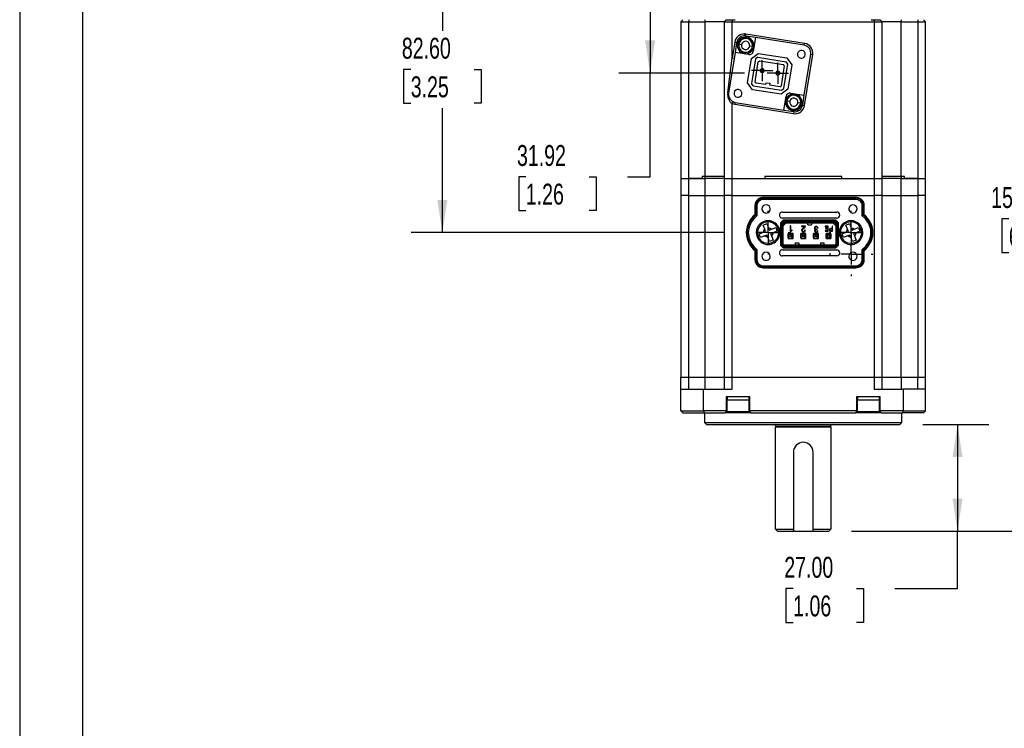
# Model space of a CAD drawing. Header units: millimetres. Extents: x 0 to 699, y 0 to 540.
# Tile 2 of 10: x 0 to 249, y 270 to 449. Entities that reach past the tile are written whole.
import ezdxf

# ---------------------------------------------------------------- set-up
doc = ezdxf.new("R2010")
doc.units = ezdxf.units.MM
doc.header["$LTSCALE"] = 2.5
doc.linetypes.add('CENTERX2', pattern=[20.32, 12.7, -2.54, 2.54, -2.54])
doc.layers.add('CENTER', color=40, linetype='CENTERX2')
doc.layers.add('DIMENSIONS', color=140, linetype='Continuous', lineweight=25)
doc.layers.add('TEXT', color=140, linetype='Continuous', lineweight=25)
doc.styles.add('SLDTEXTSTYLE0', font='TXT', dxfattribs={"width": 0.7})
doc.dimstyles.new('SLDDIMSTYLE3', dxfattribs={"dimtxt": 5.39502, "dimasz": 8.255, "dimexe": 0, "dimexo": 0.0625, "dimgap": 1.348755, "dimtad": 0, "dimtih": 1, "dimtoh": 1, "dimrnd": 1e-09, "dimzin": 4, "dimdsep": 46, "dimtxsty": 'SLDTEXTSTYLE0', "dimsah": 1, "dimcen": 0.09, "dimadec": 0, "dimazin": 1, "dimtfac": 1, "dimtofl": 0, "dimtmove": 0, "dimatfit": 3, "dimfxl": 0, "dimfrac": 2, "dimtolj": 1, "dimtzin": 12, "dimarcsym": 0})
doc.dimstyles.new('SLDDIMSTYLE8', dxfattribs={"dimtxt": 5.39502, "dimasz": 8.255, "dimexe": 0, "dimexo": 0.0625, "dimgap": 1.348755, "dimtad": 0, "dimtih": 1, "dimtoh": 1, "dimrnd": 1e-09, "dimzin": 4, "dimdsep": 46, "dimtxsty": 'SLDTEXTSTYLE0', "dimsah": 1, "dimcen": 0.09, "dimadec": 0, "dimazin": 1, "dimtol": 1, "dimtp": 0.5, "dimtm": 0.5, "dimtfac": 1, "dimtofl": 0, "dimtmove": 0, "dimatfit": 3, "dimfxl": 0, "dimfrac": 2, "dimtolj": 1, "dimarcsym": 0})
doc.dimstyles.new('SLDDIMSTYLE9', dxfattribs={"dimtxt": 5.39502, "dimasz": 8.255, "dimexe": 0, "dimexo": 0.0625, "dimgap": 1.348755, "dimtad": 0, "dimtih": 1, "dimtoh": 1, "dimrnd": 1e-09, "dimzin": 12, "dimdsep": 46, "dimtxsty": 'SLDTEXTSTYLE0', "dimsah": 1, "dimcen": 0.09, "dimadec": 0, "dimazin": 3, "dimtfac": 1, "dimtofl": 0, "dimtmove": 0, "dimatfit": 3, "dimfxl": 0, "dimfrac": 2, "dimtolj": 1, "dimtzin": 12, "dimarcsym": 0})

# ---------------------------------------------------------------- blocks, each defined once
blk = doc.blocks.new('_D_15')
at = {"layer": 'DIMENSIONS'}
for p, q in [((228.71, 346.78), (245.48, 346.78)), ((237.54, 346.78), (237.54, 319.78)), ((210.71, 319.78), (245.48, 319.78)), ((237.54, 305.26), (237.54, 319.78)), ((195.91, 305.26), (194.09, 305.26)), ((194.09, 305.26), (194.09, 296.69)), ((211.94, 305.26), (213.75, 305.26)), ((213.75, 305.26), (213.75, 296.69)), ((221.67, 305.26), (237.54, 305.26)), ((194.09, 296.69), (195.91, 296.69)), ((213.75, 296.69), (211.94, 296.69))]:
    blk.add_line(p, q, dxfattribs=at)
for points in [[(237.54, 346.78), (236.27, 338.53), (238.81, 338.53)], [(237.54, 319.78), (238.81, 328.04), (236.27, 328.04)]]:
    blk.add_solid(points, dxfattribs=at)
at = {"layer": 'DIMENSIONS', "char_height": 5.292, "attachment_point": 1, "style": 'SLDTEXTSTYLE0'}
for s, insert in [('27.00', (193.66, 313.29)), ('1.06', (195.91, 303.51))]:
    blk.add_mtext(s, dxfattribs=dict(at, insert=insert))
blk = doc.blocks.new('_D_16')
at = {"layer": 'DIMENSIONS'}
for p, q in [((234.71, 477.98), (277.4, 477.98)), ((269.46, 477.98), (269.46, 408.66)), ((250.54, 398.88), (248.73, 398.88)), ((248.73, 398.88), (248.73, 390.31)), ((288.38, 398.88), (290.19, 398.88)), ((290.19, 398.88), (290.19, 390.31)), ((248.73, 390.31), (250.54, 390.31)), ((269.46, 319.78), (269.46, 389.1)), ((290.19, 390.31), (288.38, 390.31)), ((210.71, 319.78), (277.4, 319.78))]:
    blk.add_line(p, q, dxfattribs=at)
for points in [[(269.46, 477.98), (268.19, 469.73), (270.73, 469.73)], [(269.46, 319.78), (270.73, 328.04), (268.19, 328.04)]]:
    blk.add_solid(points, dxfattribs=at)
at = {"layer": 'DIMENSIONS', "char_height": 5.292, "attachment_point": 1, "style": 'SLDTEXTSTYLE0'}
for s, insert in [('158.20', (246.06, 406.91)), ('±0.50', (271.06, 406.91)), ('6.23', (250.54, 397.13)), ('±0.02', (266.58, 397.13))]:
    blk.add_mtext(s, dxfattribs=dict(at, insert=insert))
blk = doc.blocks.new('_D_19')
at = {"layer": 'DIMENSIONS'}
for p, q in [((162.21, 477.98), (99.12, 477.98)), ((107.06, 477.98), (107.06, 446.46)), ((99.05, 436.68), (97.23, 436.68)), ((97.23, 436.68), (97.23, 428.11)), ((115.08, 436.68), (116.89, 436.68)), ((116.89, 436.68), (116.89, 428.11)), ((97.23, 428.11), (99.05, 428.11)), ((107.06, 395.38), (107.06, 426.9)), ((116.89, 428.11), (115.08, 428.11)), ((178.27, 395.38), (99.12, 395.38))]:
    blk.add_line(p, q, dxfattribs=at)
for points in [[(107.06, 477.98), (105.79, 469.73), (108.33, 469.73)], [(107.06, 395.38), (108.33, 403.64), (105.79, 403.64)]]:
    blk.add_solid(points, dxfattribs=at)
at = {"layer": 'DIMENSIONS', "char_height": 5.292, "attachment_point": 1, "style": 'SLDTEXTSTYLE0'}
for s, insert in [('82.60', (96.8, 444.71)), ('3.25', (99.05, 434.93))]:
    blk.add_mtext(s, dxfattribs=dict(at, insert=insert))
blk = doc.blocks.new('_D_20')
at = {"layer": 'DIMENSIONS'}
for p, q in [((165.47, 467.69), (151.73, 467.69)), ((159.67, 467.69), (159.67, 435.76)), ((183.58, 435.76), (151.73, 435.76)), ((159.67, 409.52), (159.67, 435.76)), ((128.2, 409.52), (126.39, 409.52)), ((126.39, 409.52), (126.39, 400.95)), ((144.23, 409.52), (146.05, 409.52)), ((146.05, 409.52), (146.05, 400.95)), ((153.96, 409.52), (159.67, 409.52)), ((126.39, 400.95), (128.2, 400.95)), ((146.05, 400.95), (144.23, 400.95))]:
    blk.add_line(p, q, dxfattribs=at)
for points in [[(159.67, 467.69), (158.4, 459.43), (160.94, 459.43)], [(159.67, 435.76), (160.94, 444.02), (158.4, 444.02)]]:
    blk.add_solid(points, dxfattribs=at)
at = {"layer": 'DIMENSIONS', "char_height": 5.292, "attachment_point": 1, "style": 'SLDTEXTSTYLE0'}
for s, insert in [('31.92', (125.96, 417.55)), ('1.26', (128.2, 407.77))]:
    blk.add_mtext(s, dxfattribs=dict(at, insert=insert))
blk = doc.blocks.new('SW_CENTERMARKSYMBOL_5')
at = {"layer": 'CENTER', "color": 0}
for p, q in [((0, 5.08), (0, 5.54)), ((0, 0), (0, 2.54)), ((-5.08, 0), (-5.54, 0)), ((0, 0), (-2.54, 0)), ((0, 0), (0, -2.54)), ((0, 0), (2.54, 0)), ((5.08, 0), (5.54, 0)), ((0, -5.08), (0, -5.54))]:
    blk.add_line(p, q, dxfattribs=at)
blk = doc.blocks.new('SW_CENTERMARKSYMBOL_8')
at = {"layer": 'CENTER', "color": 0}
for p, q in [((0, 2.54), (0, 2.69)), ((0, 0), (0, 2.54)), ((-2.54, 0), (-2.69, 0)), ((0, 0), (-2.54, 0)), ((0, 0), (0, -2.54)), ((0, 0), (2.54, 0)), ((2.54, 0), (2.69, 0)), ((0, -2.54), (0, -2.69))]:
    blk.add_line(p, q, dxfattribs=at)
blk = doc.blocks.new('SW_CENTERMARKSYMBOL_9')
at = {"layer": 'CENTER', "color": 0}
for p, q in [((0, 2.54), (0, 2.69)), ((0, 0), (0, 2.54)), ((-2.54, 0), (-2.69, 0)), ((0, 0), (-2.54, 0)), ((0, 0), (0, -2.54)), ((0, 0), (2.54, 0)), ((2.54, 0), (2.69, 0)), ((0, -2.54), (0, -2.69))]:
    blk.add_line(p, q, dxfattribs=at)
blk = doc.blocks.new('SW_CENTERMARKSYMBOL_10')
at = {"layer": 'CENTER', "color": 0}
for p, q in [((0, 5.08), (0, 5.54)), ((0, 0), (0, 2.54)), ((-5.08, 0), (-5.54, 0)), ((0, 0), (-2.54, 0)), ((0, 0), (0, -2.54)), ((0, 0), (2.54, 0)), ((5.08, 0), (5.54, 0)), ((0, -5.08), (0, -5.54))]:
    blk.add_line(p, q, dxfattribs=at)
blk = doc.blocks.new('SW_CENTERMARKSYMBOL_11')
at = {"layer": 'CENTER', "color": 0}
for p, q in [((0, 5.08), (0, 5.54)), ((0, 0), (0, 2.54)), ((-5.08, 0), (-5.54, 0)), ((0, 0), (-2.54, 0)), ((0, 0), (0, -2.54)), ((0, 0), (2.54, 0)), ((5.08, 0), (5.54, 0)), ((0, -5.08), (0, -5.54))]:
    blk.add_line(p, q, dxfattribs=at)

msp = doc.modelspace()

# ---------------------------------------------------------------- linework, layer by layer
at = {"color": 7, "linetype": 'Continuous'}
msp.add_line((0.0062, 539.7567), (0.0062, 0.0067), dxfattribs=at)
for p, q in [((167.9621, 449.2812), (167.4621, 448.7812)), ((169.4621, 449.2812), (169.4621, 448.7812)), ((173.6621, 448.7812), (173.6621, 449.2812)), ((178.9621, 449.2812), (178.4621, 448.7812)), ((178.9621, 449.2812), (180.4621, 449.2812)), ((180.4621, 449.2812), (180.4621, 448.7812)), ((180.4621, 449.2812), (181.2205, 449.2812)), ((215.7037, 449.2812), (216.4621, 449.2812)), ((216.4621, 449.2812), (216.4621, 448.7812)), ((216.4621, 449.2812), (217.9621, 449.2812)), ((217.9621, 449.2812), (218.4621, 448.7812)), ((223.2621, 449.2812), (223.2621, 448.7812)), ((227.4621, 449.2812), (227.4621, 448.7812)), ((228.9621, 449.2812), (229.4621, 448.7812)), ((167.4621, 448.7812), (169.4621, 448.7812)), ((167.4621, 448.7812), (167.4621, 409.0812)), ((169.4621, 448.7812), (173.6621, 448.7812)), ((169.4621, 409.0812), (169.4621, 448.7812)), ((178.4621, 448.7812), (173.6621, 448.7812)), ((173.6621, 409.5812), (173.6621, 448.7812)), ((178.4621, 448.7812), (178.4621, 409.0812)), ((178.4621, 448.7812), (180.4621, 448.7812)), ((180.4621, 439.5251), (180.4621, 448.7812)), ((180.4621, 448.7812), (216.4621, 448.7812)), ((216.4621, 448.7812), (216.4621, 409.0812)), ((216.4621, 448.7812), (218.4621, 448.7812)), ((218.4621, 409.0812), (218.4621, 448.7812)), ((223.2621, 448.7812), (218.4621, 448.7812)), ((223.2621, 409.5812), (223.2621, 448.7812)), ((223.2621, 448.7812), (227.4621, 448.7812)), ((227.4621, 448.7812), (227.4621, 409.0812)), ((227.4621, 448.7812), (229.4621, 448.7812)), ((229.4621, 409.0812), (229.4621, 448.7812)), ((183.5713, 445.1745), (183.5713, 445.6745)), ((183.8842, 445.1499), (183.9624, 445.6437)), ((186.3534, 444.7588), (183.8842, 445.1499)), ((198.7777, 443.2972), (183.9624, 445.6437)), ((186.3534, 444.7588), (185.8059, 441.3019)), ((198.6995, 442.8033), (186.3534, 444.7588)), ((181.1021, 443.5656), (180.4621, 439.5251)), ((181.1021, 443.5656), (181.5959, 443.4873)), ((181.5959, 443.4873), (181.2048, 441.0181)), ((182.8252, 442.9383), (182.1338, 443.0478)), ((185.5907, 442.5003), (184.8993, 442.6098)), ((198.6995, 442.8033), (198.7777, 443.2972)), ((181.2048, 441.0181), (179.5623, 430.6474)), ((180.956, 439.4469), (180.4621, 439.5251)), ((184.6617, 440.4706), (181.2048, 441.0181)), ((184.3828, 433.2757), (185.3683, 439.4981)), ((185.3683, 439.4981), (187.0845, 440.745)), ((186.356, 439.3417), (185.3705, 433.1192)), ((186.928, 439.7573), (186.356, 439.3417)), ((186.928, 439.7573), (194.1382, 438.6153)), ((187.0845, 440.745), (194.2946, 439.603)), ((194.2946, 439.603), (195.5415, 437.8868)), ((198.7194, 430.1444), (200.362, 440.5151)), ((198.8222, 427.5969), (200.8558, 440.4369)), ((200.362, 440.5151), (200.8558, 440.4369)), ((186.2545, 433.5867), (187.0523, 438.6239)), ((187.0523, 438.6239), (187.3955, 438.8733)), ((187.3955, 438.8733), (193.4204, 437.919)), ((188.2037, 436.4449), (188.4812, 436.5589)), ((193.6698, 437.5758), (192.872, 432.5386)), ((193.6698, 437.5758), (193.4204, 437.919)), ((193.5683, 431.8208), (194.5538, 438.0433)), ((194.5538, 438.0433), (194.1382, 438.6153)), ((195.5415, 437.8868), (194.556, 431.6644)), ((187.6487, 436.217), (187.9262, 436.331)), ((191.5994, 435.5913), (191.877, 435.7052)), ((192.1545, 435.8192), (192.432, 435.9331)), ((185.6296, 431.5595), (184.3828, 433.2757)), ((185.7861, 432.5472), (185.3705, 433.1192)), ((192.8398, 430.4175), (185.6296, 431.5595)), ((185.7861, 432.5472), (192.9962, 431.4052)), ((186.5038, 433.2435), (186.2545, 433.5867)), ((189.0224, 432.8445), (186.5038, 433.2435)), ((189.0224, 432.8445), (189.1007, 433.3384)), ((189.1007, 433.3384), (190.0883, 433.182)), ((190.0101, 432.6881), (190.0883, 433.182)), ((192.5287, 432.2892), (190.0101, 432.6881)), ((192.5287, 432.2892), (192.872, 432.5386)), ((194.556, 431.6644), (192.8398, 430.4175)), ((192.9962, 431.4052), (193.5683, 431.8208)), ((179.3472, 430.7256), (179.5623, 430.6474)), ((193.5709, 426.4037), (194.1184, 429.8606)), ((195.2625, 430.6919), (198.7194, 430.1444)), ((198.3283, 427.6751), (198.7194, 430.1444)), ((180.6772, 428.5291), (180.4621, 428.0777)), ((180.4621, 409.0812), (180.4621, 428.0777)), ((181.2248, 428.3592), (181.1466, 427.8653)), ((181.1466, 427.8653), (195.9619, 425.5188)), ((181.2248, 428.3592), (193.5709, 426.4037)), ((195.025, 428.5527), (194.3336, 428.6622)), ((197.7905, 428.1147), (197.0991, 428.2242)), ((198.3283, 427.6751), (198.8222, 427.5969)), ((193.5709, 426.4037), (196.0401, 426.0126)), ((196.0401, 426.0126), (195.9619, 425.5188)), ((167.4621, 409.0812), (169.4621, 409.0812)), ((167.4621, 409.0812), (167.4621, 404.7812)), ((172.8447, 409.0812), (169.4621, 409.0812)), ((169.4621, 404.7812), (169.4621, 409.0812)), ((169.4621, 409.0812), (173.6621, 409.0812)), ((172.8447, 409.5812), (172.8447, 409.0812)), ((173.6621, 409.5812), (172.8447, 409.5812)), ((172.8447, 409.0812), (173.6621, 409.0812)), ((178.4621, 409.5812), (173.6621, 409.5812)), ((173.6621, 409.0812), (173.6621, 409.5812)), ((178.4621, 409.0812), (173.6621, 409.0812)), ((173.6621, 404.7812), (173.6621, 409.0812)), ((178.4621, 409.0812), (180.4621, 409.0812)), ((178.4621, 409.0812), (178.4621, 404.7812)), ((180.4621, 409.0812), (188.7025, 409.0812)), ((180.4621, 409.0812), (216.4621, 409.0812)), ((180.4621, 404.7812), (180.4621, 409.0812)), ((208.2217, 409.5812), (188.7025, 409.5812)), ((188.7025, 409.5812), (188.7025, 409.0812)), ((188.7025, 409.0812), (208.2217, 409.0812)), ((208.2217, 409.0812), (208.2217, 409.5812)), ((208.2217, 409.0812), (216.4621, 409.0812)), ((216.4621, 409.0812), (218.4621, 409.0812)), ((216.4621, 409.0812), (216.4621, 404.7812)), ((223.2621, 409.5812), (218.4621, 409.5812)), ((223.2621, 409.0812), (218.4621, 409.0812)), ((218.4621, 404.7812), (218.4621, 409.0812)), ((224.0795, 409.5812), (223.2621, 409.5812)), ((223.2621, 409.5812), (223.2621, 409.0812)), ((223.2621, 409.0812), (224.0795, 409.0812)), ((223.2621, 404.7812), (223.2621, 409.0812)), ((223.2621, 409.0812), (227.4621, 409.0812)), ((224.0795, 409.0812), (224.0795, 409.5812)), ((227.4621, 409.0812), (224.0795, 409.0812)), ((227.4621, 409.0812), (229.4621, 409.0812)), ((227.4621, 409.0812), (227.4621, 404.7812)), ((229.4621, 404.7812), (229.4621, 409.0812)), ((167.4621, 404.7812), (167.4621, 358.7812)), ((169.4621, 404.7812), (167.4621, 404.7812)), ((169.4621, 358.7812), (169.4621, 404.7812)), ((169.4621, 404.7812), (173.6621, 404.7812)), ((173.6621, 358.7812), (173.6621, 404.7812)), ((173.6621, 404.7812), (178.4621, 404.7812)), ((178.4621, 404.7812), (178.4621, 358.7812)), ((180.4621, 404.7812), (178.4621, 404.7812)), ((180.4621, 358.7812), (180.4621, 404.7812)), ((180.4621, 404.7812), (216.4621, 404.7812)), ((188.3124, 404.2814), (188.3124, 404.0605)), ((211.8124, 404.2811), (188.3124, 404.2814)), ((211.8124, 404.0601), (188.3124, 404.0605)), ((211.8124, 404.0601), (211.8124, 404.2811)), ((211.8124, 403.7606), (211.8124, 404.0601)), ((216.4621, 404.7812), (216.4621, 358.7812)), ((218.4621, 404.7812), (216.4621, 404.7812)), ((218.4621, 358.7812), (218.4621, 404.7812)), ((218.4621, 404.7812), (223.2621, 404.7812)), ((223.2621, 358.7812), (223.2621, 404.7812)), ((223.2621, 404.7812), (227.4621, 404.7812)), ((227.4621, 404.7812), (227.4621, 358.7812)), ((229.4621, 404.7812), (227.4621, 404.7812)), ((229.4621, 358.7812), (229.4621, 404.7812)), ((186.2123, 402.2314), (186.2123, 399.8889)), ((186.4333, 402.2314), (186.2123, 402.2314)), ((186.4333, 402.2314), (186.4332, 399.7823)), ((186.7329, 402.2314), (186.4333, 402.2314)), ((186.7329, 402.2314), (186.7328, 399.6334)), ((211.8124, 403.7606), (188.3124, 403.7609)), ((213.0925, 403.8458), (212.96, 403.669)), ((213.3918, 399.633), (213.3918, 402.2311)), ((213.6914, 399.7819), (213.6914, 402.2311)), ((213.9123, 402.2311), (213.6914, 402.2311)), ((213.9123, 399.8885), (213.9123, 402.2311)), ((186.4332, 399.7823), (186.2123, 399.8889)), ((193.1723, 400.5727), (206.9521, 400.5725)), ((206.9521, 399.0561), (193.1723, 399.0563)), ((213.6914, 399.7819), (213.9123, 399.8885)), ((185.0338, 398.1764), (184.8444, 398.2903)), ((188.2831, 397.2987), (189.2156, 397.6599)), ((188.7018, 396.2178), (188.2831, 397.2987)), ((189.2156, 397.6599), (189.6343, 396.5791)), ((189.8477, 396.0281), (189.6343, 396.5791)), ((190.3987, 396.2415), (191.4796, 396.6603)), ((191.4796, 396.6603), (191.6602, 396.194)), ((192.7372, 397.8739), (192.7371, 392.1888)), ((193.3946, 398.5313), (192.7372, 397.8739)), ((192.7372, 397.8739), (192.9372, 397.7911)), ((192.9372, 397.7911), (192.9371, 392.2716)), ((193.4774, 398.3313), (192.9372, 397.7911)), ((193.2122, 397.6772), (193.2121, 392.3855)), ((193.5913, 398.0563), (193.2122, 397.6772)), ((193.2122, 397.6772), (193.4122, 397.5943)), ((193.4774, 398.3313), (193.3946, 398.5313)), ((206.7298, 398.5312), (193.3946, 398.5313)), ((194.1338, 397.8563), (193.4121, 397.1347)), ((193.4121, 392.4683), (193.4122, 397.5943)), ((193.4122, 397.5943), (193.6742, 397.8563)), ((206.6469, 398.3312), (193.4774, 398.3313)), ((193.6742, 397.8563), (193.5913, 398.0563)), ((206.533, 398.0562), (193.5913, 398.0563)), ((193.6742, 397.8563), (206.4502, 397.8562)), ((195.1668, 397.0534), (195.1668, 395.5875)), ((195.3027, 397.0534), (195.1668, 397.0534)), ((195.3027, 395.8863), (195.3027, 397.0534)), ((199.007, 397.0145), (198.0625, 397.0145)), ((198.0625, 397.0145), (198.0625, 396.8981)), ((198.0625, 396.8981), (198.8712, 396.898)), ((198.549, 396.5268), (198.4444, 396.4671)), ((199.007, 396.9708), (199.007, 397.0145)), ((199.6122, 397.3063), (199.6122, 397.8563)), ((199.6122, 397.3063), (200.5122, 397.3062)), ((200.5122, 397.8562), (200.5122, 397.3062)), ((204.0115, 396.9708), (204.0115, 396.8785)), ((204.8136, 396.9708), (204.0115, 396.9708)), ((204.0115, 396.8785), (204.7059, 396.8785)), ((204.7059, 396.8785), (204.7059, 396.4015)), ((204.8136, 395.7708), (204.8136, 396.9708)), ((205.7675, 396.9707), (205.7675, 396.4477)), ((205.8752, 396.9707), (205.7675, 396.9707)), ((205.8752, 395.7707), (205.8752, 396.9707)), ((206.7121, 397.1345), (205.9905, 397.8562)), ((206.4502, 397.8562), (206.533, 398.0562)), ((206.4502, 397.8562), (206.7122, 397.5941)), ((206.9122, 397.677), (206.533, 398.0562)), ((206.7298, 398.5312), (206.6469, 398.3312)), ((206.6469, 398.3312), (207.1872, 397.7909)), ((206.7122, 397.5941), (206.7121, 392.4682)), ((206.7122, 397.5941), (206.9122, 397.677)), ((207.3872, 397.8737), (206.7298, 398.5312)), ((206.9121, 392.3853), (206.9122, 397.677)), ((207.1871, 392.2714), (207.1872, 397.7909)), ((207.1872, 397.7909), (207.3872, 397.8737)), ((207.3871, 392.1886), (207.3872, 397.8737)), ((208.7293, 397.7563), (209.2779, 397.7563)), ((208.9034, 397.881), (209.5416, 397.881)), ((209.2831, 397.2987), (210.2156, 397.6599)), ((209.7018, 396.2178), (209.2831, 397.2987)), ((210.2156, 397.6599), (210.6343, 396.5791)), ((210.8477, 396.0281), (210.6343, 396.5791)), ((211.3987, 396.2415), (212.4796, 396.6603)), ((212.4796, 396.6603), (212.6602, 396.194)), ((215.0908, 398.176), (215.2801, 398.2898)), ((184.5328, 395.3815), (184.2332, 395.3815)), ((187.0444, 394.4059), (187.4641, 394.5685)), ((187.2834, 395.0347), (188.3643, 395.4534)), ((187.4641, 394.5685), (187.2834, 395.0347)), ((187.6447, 394.1022), (187.4641, 394.5685)), ((188.7255, 394.5209), (187.6447, 394.1022)), ((188.3643, 395.4534), (188.9153, 395.6669)), ((188.9153, 395.6669), (188.7018, 396.2178)), ((189.2765, 394.7344), (188.7255, 394.5209)), ((189.49, 394.1834), (189.2765, 394.7344)), ((189.9087, 393.1026), (189.49, 394.1834)), ((189.8477, 396.0281), (190.3987, 396.2415)), ((190.76, 395.3091), (190.209, 395.0956)), ((190.209, 395.0956), (190.4224, 394.5447)), ((190.4224, 394.5447), (190.8411, 393.4638)), ((191.8408, 395.7278), (190.76, 395.3091)), ((191.6602, 396.194), (192.0798, 396.3566)), ((191.6602, 396.194), (191.8408, 395.7278)), ((195.8872, 395.1263), (194.6372, 395.1263)), ((194.6372, 395.1263), (194.6372, 393.8763)), ((194.6622, 395.1263), (194.6622, 395.1013)), ((194.6622, 394.9263), (194.6622, 395.1013)), ((195.8622, 395.1013), (194.6622, 395.1013)), ((194.6622, 394.0763), (194.6622, 394.9263)), ((195.0622, 394.7263), (194.6622, 394.9263)), ((195.0622, 394.2763), (194.6622, 394.0763)), ((194.6622, 394.0763), (194.6622, 393.9013)), ((195.0122, 395.1013), (195.0122, 395.1263)), ((195.0622, 394.7263), (195.0622, 394.2763)), ((195.4622, 394.7263), (195.0622, 394.7263)), ((195.4622, 394.2763), (195.0622, 394.2763)), ((195.1668, 395.5875), (195.2866, 395.5875)), ((195.2122, 395.1263), (195.2122, 395.1013)), ((195.3122, 395.1013), (195.3122, 395.1263)), ((195.8622, 394.9263), (195.4622, 394.7263)), ((195.4622, 394.7263), (195.4622, 394.2763)), ((195.4622, 394.2763), (195.8622, 394.0763)), ((195.5122, 395.1013), (195.5122, 395.1263)), ((195.6672, 395.9681), (195.6448, 395.9681)), ((195.6569, 395.8781), (195.6672, 395.8781)), ((195.6672, 395.8781), (195.6672, 395.9681)), ((195.8622, 395.1013), (195.8622, 395.1263)), ((195.8622, 394.9263), (195.8622, 395.1013)), ((195.8622, 394.0763), (195.8622, 394.9263)), ((195.8622, 393.9013), (195.8622, 394.0763)), ((195.8872, 393.8763), (195.8872, 395.1263)), ((199.0872, 395.1263), (197.8372, 395.1263)), ((197.8372, 395.1263), (197.8372, 393.8763)), ((197.8622, 395.1263), (197.8622, 395.1013)), ((197.8622, 394.9263), (197.8622, 395.1013)), ((199.0622, 395.1013), (197.8622, 395.1013)), ((197.8622, 394.0763), (197.8622, 394.9263)), ((198.2622, 394.7263), (197.8622, 394.9263)), ((198.2622, 394.2763), (197.8622, 394.0763)), ((197.8622, 394.0763), (197.8622, 393.9013)), ((198.2122, 395.1013), (198.2122, 395.1263)), ((198.2622, 394.7263), (198.2622, 394.2763)), ((198.6622, 394.7263), (198.2622, 394.7263)), ((198.6622, 394.2763), (198.2622, 394.2763)), ((198.4122, 395.1263), (198.4122, 395.1013)), ((198.4923, 396.3506), (198.6409, 396.4398)), ((198.5122, 395.1013), (198.5122, 395.1263)), ((199.0622, 394.9263), (198.6622, 394.7263)), ((198.6622, 394.7263), (198.6622, 394.2763)), ((198.6622, 394.2763), (199.0622, 394.0763)), ((198.7122, 395.1013), (198.7122, 395.1263)), ((198.9682, 396.0178), (198.8323, 396.0178)), ((199.0622, 395.1013), (199.0622, 395.1263)), ((199.0622, 394.9263), (199.0622, 395.1013)), ((199.0622, 394.0763), (199.0622, 394.9263)), ((199.0622, 393.9013), (199.0622, 394.0763)), ((199.0872, 393.8763), (199.0872, 395.1263)), ((201.0372, 395.1262), (201.0372, 393.8762)), ((202.2872, 395.1262), (201.0372, 395.1262)), ((201.0622, 395.1262), (201.0622, 395.1012)), ((201.0622, 394.9262), (201.0622, 395.1012)), ((202.2622, 395.1012), (201.0622, 395.1012)), ((201.0622, 394.0762), (201.0622, 394.9262)), ((201.4622, 394.7262), (201.0622, 394.9262)), ((201.4622, 394.2762), (201.0622, 394.0762)), ((201.0622, 394.0762), (201.0622, 393.9012)), ((201.4122, 395.1012), (201.4122, 395.1262)), ((201.4622, 394.7262), (201.4622, 394.2762)), ((201.8622, 394.7262), (201.4622, 394.7262)), ((201.8622, 394.2762), (201.4622, 394.2762)), ((201.6122, 395.1262), (201.6122, 395.1012)), ((201.7122, 395.1012), (201.7122, 395.1262)), ((201.8623, 396.235), (201.7989, 396.2332)), ((201.8092, 396.1361), (201.8623, 396.134)), ((202.2622, 394.9262), (201.8622, 394.7262)), ((201.8622, 394.7262), (201.8622, 394.2762)), ((201.8622, 394.2762), (202.2622, 394.0762)), ((201.8623, 396.134), (201.8623, 396.235)), ((201.9122, 395.1012), (201.9122, 395.1262)), ((202.1853, 395.8986), (202.0494, 395.8986)), ((202.0882, 396.5064), (202.2241, 396.5064)), ((202.2241, 396.5064), (202.2241, 396.5086)), ((202.2622, 395.1012), (202.2622, 395.1262)), ((202.2622, 394.9262), (202.2622, 395.1012)), ((202.2622, 394.0762), (202.2622, 394.9262)), ((202.2622, 393.9012), (202.2622, 394.0762)), ((202.2872, 393.8762), (202.2872, 395.1262)), ((204.0309, 395.8631), (204.0309, 395.7708)), ((204.7059, 395.8631), (204.0309, 395.8631)), ((204.0309, 395.7708), (204.8136, 395.7708)), ((204.7059, 396.4015), (204.0893, 396.4015)), ((204.0893, 396.4015), (204.0893, 396.3092)), ((204.0893, 396.3092), (204.7059, 396.3092)), ((205.4872, 395.1262), (204.2372, 395.1262)), ((204.2372, 395.1262), (204.2372, 393.8762)), ((204.2621, 395.0713), (204.2621, 395.0963)), ((204.2621, 395.0963), (205.4621, 395.0963)), ((204.5871, 394.7713), (204.2621, 395.0713)), ((204.2621, 393.9213), (204.2621, 395.0713)), ((204.2621, 393.9213), (204.5871, 394.2213)), ((205.1371, 394.7713), (204.5871, 394.7713)), ((204.5871, 394.2213), (204.5871, 394.7713)), ((204.5871, 394.2213), (205.1371, 394.2213)), ((204.6621, 395.0963), (204.6621, 395.1262)), ((204.7059, 396.3092), (204.7059, 395.8631)), ((204.8121, 395.0963), (204.8121, 395.1262)), ((204.9121, 395.1262), (204.9121, 395.0963)), ((205.0621, 395.1262), (205.0621, 395.0963)), ((205.4621, 395.0713), (205.1371, 394.7713)), ((205.1371, 394.2213), (205.1371, 394.7713)), ((205.1371, 394.2213), (205.4621, 393.9213)), ((205.4559, 395.7708), (205.8752, 395.7707)), ((205.4576, 395.8631), (205.7675, 395.8631)), ((205.4621, 395.0963), (205.4621, 395.0713)), ((205.4621, 395.0713), (205.4621, 393.9213)), ((205.4872, 394.9307), (205.4621, 394.926)), ((205.4872, 394.0619), (205.4621, 394.0666)), ((205.4872, 393.8762), (205.4872, 395.1262)), ((205.7675, 396.3554), (205.5057, 396.3554)), ((205.7675, 396.4477), (205.5098, 396.4477)), ((205.7675, 395.8631), (205.7675, 396.3554)), ((208.0444, 394.4059), (208.4641, 394.5685)), ((208.2834, 395.0347), (209.3643, 395.4534)), ((208.4641, 394.5685), (208.2834, 395.0347)), ((208.6447, 394.1022), (208.4641, 394.5685)), ((209.7255, 394.5209), (208.6447, 394.1022)), ((209.3643, 395.4534), (209.9153, 395.6669)), ((209.9153, 395.6669), (209.7018, 396.2178)), ((210.2765, 394.7344), (209.7255, 394.5209)), ((210.49, 394.1834), (210.2765, 394.7344)), ((210.9087, 393.1026), (210.49, 394.1834)), ((210.8477, 396.0281), (211.3987, 396.2415)), ((211.76, 395.3091), (211.209, 395.0956)), ((211.209, 395.0956), (211.4224, 394.5447)), ((211.4224, 394.5447), (211.8411, 393.4638)), ((212.8408, 395.7278), (211.76, 395.3091)), ((212.6602, 396.194), (213.0798, 396.3566)), ((212.6602, 396.194), (212.8408, 395.7278)), ((215.8913, 395.381), (216.1122, 395.381)), ((185.0337, 392.5865), (184.8444, 392.4727)), ((190.8411, 393.4638), (189.9087, 393.1026)), ((192.9371, 392.2716), (192.7371, 392.1888)), ((192.7371, 392.1888), (193.3945, 391.5313)), ((192.9371, 392.2716), (193.4773, 391.7313)), ((193.4121, 392.4683), (193.2121, 392.3855)), ((193.2121, 392.3855), (193.5912, 392.0063)), ((193.3945, 391.5313), (193.4773, 391.7313)), ((193.3945, 391.5313), (206.7297, 391.5312)), ((193.4121, 392.4683), (193.6741, 392.2063)), ((193.4773, 391.7313), (206.6468, 391.7312)), ((193.6741, 392.2063), (193.5912, 392.0063)), ((193.5912, 392.0063), (206.5329, 392.0062)), ((206.4501, 392.2062), (193.6741, 392.2063)), ((194.6372, 393.8763), (195.8872, 393.8763)), ((194.6622, 393.9013), (195.8622, 393.9013)), ((195.0122, 393.8763), (195.0122, 393.9013)), ((195.2122, 393.9013), (195.2122, 393.8763)), ((195.3122, 393.8763), (195.3122, 393.9013)), ((195.5122, 393.9013), (195.5122, 393.8763)), ((196.4121, 392.7563), (197.3121, 392.7563)), ((196.4121, 392.7563), (196.4121, 392.2063)), ((197.3121, 392.7563), (197.3121, 392.2063)), ((197.8372, 393.8763), (199.0872, 393.8763)), ((197.8622, 393.9013), (199.0622, 393.9013)), ((198.2122, 393.8763), (198.2122, 393.9013)), ((198.4122, 393.9013), (198.4122, 393.8763)), ((198.5122, 393.8763), (198.5122, 393.9013)), ((198.7122, 393.9013), (198.7122, 393.8763)), ((201.0372, 393.8762), (202.2872, 393.8762)), ((201.0622, 393.9012), (202.2622, 393.9012)), ((201.4122, 393.8762), (201.4122, 393.9012)), ((201.6122, 393.9012), (201.6122, 393.8762)), ((201.7122, 393.8762), (201.7122, 393.9012)), ((201.9122, 393.9012), (201.9122, 393.8762)), ((202.8121, 392.7562), (203.7121, 392.7562)), ((202.8121, 392.7562), (202.8121, 392.2062)), ((203.7121, 392.7562), (203.7121, 392.2062)), ((204.2372, 393.8762), (205.4872, 393.8762)), ((204.2621, 393.8963), (204.2621, 393.9213)), ((205.4621, 393.8963), (204.2621, 393.8963)), ((204.6621, 393.8762), (204.6621, 393.8963)), ((204.8121, 393.8762), (204.8121, 393.8963)), ((204.9121, 393.8963), (204.9121, 393.8762)), ((205.0621, 393.8963), (205.0621, 393.8762)), ((205.4621, 393.9213), (205.4621, 393.8963)), ((206.4501, 392.2062), (206.7121, 392.4682)), ((206.4501, 392.2062), (206.5329, 392.0062)), ((206.5329, 392.0062), (206.9121, 392.3853)), ((207.1871, 392.2714), (206.6468, 391.7312)), ((206.6468, 391.7312), (206.7297, 391.5312)), ((206.7121, 392.4682), (206.9121, 392.3853)), ((206.7297, 391.5312), (207.3871, 392.1886)), ((207.3871, 392.1886), (207.1871, 392.2714)), ((208.7292, 393.0063), (209.2778, 393.0063)), ((209.543, 392.881), (208.9042, 392.881)), ((211.8411, 393.4638), (210.9087, 393.1026)), ((215.0907, 392.5861), (215.2801, 392.4722)), ((186.4331, 390.9806), (186.2122, 390.8739)), ((186.2122, 390.8739), (186.2122, 388.5314)), ((186.4331, 390.9806), (186.4331, 388.5314)), ((186.7327, 391.1295), (186.7327, 388.5314)), ((206.9521, 389.4898), (193.1722, 389.49)), ((193.1723, 391.0063), (206.9521, 391.0061)), ((213.3916, 388.5311), (213.3917, 391.1291)), ((213.6912, 388.5311), (213.6913, 390.9802)), ((213.6913, 390.9802), (213.9122, 390.8736)), ((213.9122, 388.5311), (213.9122, 390.8736)), ((186.2122, 388.5314), (186.4331, 388.5314)), ((188.3121, 387.0019), (211.8121, 387.0016)), ((188.3121, 387.0019), (188.3121, 386.7023)), ((188.3121, 386.7023), (211.8121, 386.702)), ((188.3121, 386.7023), (188.3121, 386.4814)), ((211.8121, 386.4811), (211.8121, 386.702)), ((213.3916, 388.5311), (213.6912, 388.5311)), ((213.6912, 388.5311), (213.9122, 388.5311)), ((188.3121, 386.4814), (211.8121, 386.4811)), ((167.4621, 358.7812), (169.4621, 358.7812)), ((167.4621, 355.7812), (167.4621, 358.7812)), ((169.4621, 358.7812), (173.6621, 358.7812)), ((169.4621, 355.7812), (169.4621, 358.7812)), ((173.6621, 358.7812), (178.4621, 358.7812)), ((173.6621, 355.7812), (173.6621, 358.7812)), ((178.4621, 358.7812), (180.4621, 358.7812)), ((178.4621, 358.7812), (178.4621, 355.7812)), ((180.4621, 358.7812), (216.4621, 358.7812)), ((180.4621, 355.7812), (180.4621, 358.7812)), ((216.4621, 358.7812), (218.4621, 358.7812)), ((216.4621, 358.7812), (216.4621, 355.7812)), ((218.4621, 358.7812), (223.2621, 358.7812)), ((218.4621, 355.7812), (218.4621, 358.7812)), ((223.2621, 358.7812), (227.4621, 358.7812)), ((223.2621, 358.7812), (223.2621, 355.7812)), ((227.4621, 358.7812), (229.4621, 358.7812)), ((227.4621, 355.7812), (227.4621, 358.7812)), ((229.4621, 355.7812), (229.4621, 358.7812)), ((167.4621, 350.2812), (167.4621, 355.7812)), ((167.4621, 355.7812), (173.1837, 355.7812)), ((173.1837, 350.2812), (173.1837, 355.7812)), ((173.1837, 355.7812), (180.4621, 355.7812)), ((216.4621, 355.7812), (223.7406, 355.7812)), ((223.7406, 355.7812), (223.7406, 350.2812)), ((229.4621, 355.7812), (223.7406, 355.7812)), ((229.4621, 350.2812), (229.4621, 355.7812)), ((184.9621, 353.7812), (178.9621, 353.7812)), ((178.9621, 353.7812), (178.9621, 350.2812)), ((179.1621, 353.7812), (179.1621, 353.0812)), ((179.1621, 353.0812), (184.7621, 353.0812)), ((179.2121, 350.0812), (179.2121, 353.0812)), ((184.7121, 353.0812), (184.7121, 350.0812)), ((184.7621, 353.0812), (184.7621, 353.7812)), ((184.9621, 350.2812), (184.9621, 353.7812)), ((217.9621, 353.7812), (211.9621, 353.7812)), ((211.9621, 353.7812), (211.9621, 350.2812)), ((212.1621, 353.7812), (212.1621, 353.0812)), ((212.1621, 353.0812), (217.7621, 353.0812)), ((212.2121, 350.0812), (212.2121, 353.0812)), ((217.7121, 353.0812), (217.7121, 350.0812)), ((217.7621, 353.0812), (217.7621, 353.7812)), ((217.9621, 350.2812), (217.9621, 353.7812)), ((167.4621, 350.2812), (173.1837, 350.2812)), ((167.4621, 350.2812), (167.9621, 349.7812)), ((167.9621, 349.7812), (173.3623, 349.7812)), ((178.9621, 350.2812), (173.1837, 350.2812)), ((173.1837, 350.2812), (173.3623, 349.7812)), ((173.3623, 349.7812), (178.6621, 349.7812)), ((173.4621, 349.7812), (173.4621, 347.2812)), ((178.9621, 350.0812), (178.6621, 349.7812)), ((185.2621, 349.7812), (178.6621, 349.7812)), ((178.9621, 350.0812), (178.9621, 350.2812)), ((179.2121, 350.0812), (178.9621, 350.0812)), ((179.2121, 350.0812), (184.7121, 350.0812)), ((184.9621, 350.0812), (184.7121, 350.0812)), ((211.9621, 350.2812), (184.9621, 350.2812)), ((184.9621, 350.0812), (184.9621, 350.2812)), ((184.9621, 350.0812), (185.2621, 349.7812)), ((185.2621, 349.7812), (211.6621, 349.7812)), ((211.9621, 350.0812), (211.6621, 349.7812)), ((218.2621, 349.7812), (211.6621, 349.7812)), ((211.9621, 350.0812), (211.9621, 350.2812)), ((212.2121, 350.0812), (211.9621, 350.0812)), ((212.2121, 350.0812), (217.7121, 350.0812)), ((217.9621, 350.0812), (217.7121, 350.0812)), ((223.7406, 350.2812), (217.9621, 350.2812)), ((217.9621, 350.0812), (217.9621, 350.2812)), ((217.9621, 350.0812), (218.2621, 349.7812)), ((218.2621, 349.7812), (223.5619, 349.7812)), ((223.4621, 347.2812), (223.4621, 349.7812)), ((223.7406, 350.2812), (223.5619, 349.7812)), ((228.9621, 349.7812), (223.5619, 349.7812)), ((223.7406, 350.2812), (229.4621, 350.2812)), ((229.4621, 350.2812), (228.9621, 349.7812)), ((173.4621, 347.2812), (223.4621, 347.2812)), ((173.4621, 347.2812), (173.9621, 346.7812)), ((173.9621, 346.7812), (222.9621, 346.7812)), ((222.9621, 346.7812), (223.4621, 347.2812)), ((191.4621, 320.2812), (191.4621, 346.1167)), ((205.4621, 346.1167), (191.4621, 346.1167)), ((191.5621, 346.3812), (205.3621, 346.3812)), ((205.4621, 346.1167), (205.4621, 320.2812)), ((195.9621, 339.7812), (195.9621, 319.7812)), ((200.9621, 319.7812), (200.9621, 339.7812)), ((191.4621, 320.2812), (195.9621, 320.2812)), ((191.4621, 320.2812), (191.9621, 319.7812)), ((191.9621, 319.7812), (195.9621, 319.7812)), ((195.9621, 319.7812), (200.9621, 319.7812)), ((200.9621, 320.2812), (205.4621, 320.2812)), ((200.9621, 319.7812), (204.9621, 319.7812)), ((204.9621, 319.7812), (205.4621, 320.2812))]:
    msp.add_line(p, q)
at = {"flags": 128}
for points in [[(179.3472, 430.7256), (179.5279, 432.1529), (179.8903, 435.0118), (180.4621, 439.5251)], [(188.3124, 403.7609), (188.3124, 403.8175), (188.3124, 403.8721), (188.3124, 403.9226), (188.3124, 403.9674), (188.3124, 404.0047), (188.3124, 404.0333), (188.3124, 404.0521), (188.3124, 404.0605)], [(187.1648, 403.6693), (187.0586, 403.8109), (187.0322, 403.8461)], [(188.3124, 403.7609), (187.8028, 403.6764), (187.3444, 403.4296)], [(212.7803, 403.4293), (212.3217, 403.6762), (211.8124, 403.7606)], [(213.3918, 402.2311), (213.4484, 402.2311), (213.503, 402.2311), (213.5536, 402.2311), (213.5983, 402.2311), (213.6357, 402.2311), (213.6643, 402.2311), (213.6831, 402.2311), (213.6914, 402.2311)], [(186.7328, 399.6334), (185.9298, 398.9038), (185.2905, 398.022)], [(214.834, 398.0216), (214.1951, 398.9031), (213.3918, 399.633)], [(185.2905, 398.022), (184.7252, 396.7524), (184.5328, 395.3815)], [(189.6343, 396.5791), (190.0468, 396.479), (190.3987, 396.2415)], [(210.6343, 396.5791), (211.0468, 396.479), (211.3987, 396.2415)], [(184.5328, 395.3815), (184.7253, 394.0103), (185.2904, 392.7409)], [(188.3643, 395.4534), (188.4644, 395.866), (188.7018, 396.2178)], [(189.49, 394.1834), (189.0774, 394.2835), (188.7255, 394.5209)], [(190.76, 395.3091), (190.6599, 394.8965), (190.4224, 394.5447)], [(209.3643, 395.4534), (209.4644, 395.866), (209.7018, 396.2178)], [(210.49, 394.1834), (210.0774, 394.2835), (209.7255, 394.5209)], [(211.76, 395.3091), (211.6599, 394.8965), (211.4224, 394.5447)], [(185.2904, 392.7409), (185.9294, 391.8594), (186.7327, 391.1295)], [(213.3917, 391.1291), (214.1947, 391.8587), (214.834, 392.7404)], [(186.7327, 388.5314), (186.6761, 388.5314), (186.6215, 388.5314), (186.5709, 388.5314), (186.5262, 388.5314), (186.4888, 388.5314), (186.4602, 388.5314), (186.4414, 388.5314), (186.4331, 388.5314)], [(187.1645, 387.0935), (187.0584, 386.9519), (187.032, 386.9167)], [(187.3442, 387.3332), (187.8028, 387.0863), (188.3121, 387.0019)], [(211.8121, 387.0016), (212.3217, 387.0861), (212.78, 387.3328)], [(211.8121, 387.0016), (211.8121, 386.945), (211.8121, 386.8904), (211.8121, 386.8399), (211.8121, 386.7951), (211.8121, 386.7578), (211.8121, 386.7292), (211.8121, 386.7104), (211.8121, 386.702)], [(212.9597, 387.0931), (213.0659, 386.9515), (213.0923, 386.9164)]]:
    msp.add_lwpolyline(points, dxfattribs=at)
for centre, radius, start, end in [((183.5713, 443.1745), 2.5, 90, 171), ((183.5713, 443.1745), 2, 81, 171), ((183.8622, 442.774), 2.1, 351, 171), ((183.8622, 442.774), 1.8, 351, 171), ((183.8622, 442.774), 1.75, 351, 171), ((183.5713, 443.1745), 2.5, 81, 90), ((183.8622, 442.774), 2.1, 171, 351), ((183.8622, 442.774), 1.8, 171, 351), ((183.8622, 442.774), 1.75, 171, 351), ((183.8622, 442.774), 1.05, 171, 351), ((183.8622, 442.774), 1.05, 351, 171), ((197.9862, 440.537), 1, 351, 171), ((198.3866, 440.828), 2, 351, 81), ((198.3866, 440.828), 2.5, 351, 81), ((184.8182, 441.4583), 1, 261, 351), ((197.9862, 440.537), 1, 171, 351), ((188.065, 436.388), 0.5, 171, 351), ((188.065, 436.388), 0.5, 351, 171), ((188.065, 436.388), 0.45, 22.323788, 202.323788), ((188.065, 436.388), 0.45, 202.323788, 22.323788), ((188.065, 436.388), 0.15, 22.323788, 202.323788), ((188.065, 436.388), 0.15, 202.323788, 22.323788), ((192.0157, 435.7622), 0.5, 171, 351), ((192.0157, 435.7622), 0.5, 351, 171), ((192.0157, 435.7622), 0.45, 22.323788, 202.323788), ((192.0157, 435.7622), 0.45, 202.323788, 22.323788), ((192.0157, 435.7622), 0.15, 22.323788, 202.323788), ((192.0157, 435.7622), 0.15, 202.323788, 22.323788), ((181.9381, 430.6255), 1, 351, 171), ((181.9764, 430.274), 2.6677, 170.253999, 235.415327), ((181.5376, 430.3345), 2, 171, 261), ((181.9381, 430.6255), 1, 171, 351), ((196.062, 428.3885), 2.1, 351, 171), ((195.1061, 429.7042), 1, 81, 171), ((196.062, 428.3885), 1.8, 351, 171), ((196.062, 428.3885), 1.75, 351, 171), ((196.062, 428.3885), 1.05, 351, 171), ((181.5376, 430.3345), 2.5, 244.519406, 261), ((196.062, 428.3885), 2.1, 171, 351), ((196.062, 428.3885), 1.8, 171, 351), ((196.062, 428.3885), 1.75, 171, 351), ((196.062, 428.3885), 1.05, 171, 351), ((196.353, 427.988), 2.5, 261, 351), ((196.353, 427.988), 2, 261, 351), ((188.3123, 402.1814), 2.1, 89.999203, 127.559529), ((188.3123, 402.1814), 1.8791, 89.999156, 127.641837), ((211.8123, 402.1811), 2.1, 52.438878, 89.999245), ((211.8123, 402.1811), 1.8791, 52.356569, 89.999203), ((188.2123, 402.2314), 2, 126.161621, 179.999248), ((188.2123, 402.2314), 1.7791, 126.074943, 179.999203), ((188.2098, 402.2328), 1.4769, 125.867683, 180.052522), ((185.1354, 401.9607), 2.6529, 33.621773, 40.095007), ((189.0623, 401.3814), 1.05, 359.999203, 179.999203), ((211.0623, 401.3811), 1.05, 359.999203, 179.999203), ((205.0998, 409.3748), 9.7128, 322.25643, 324.0236), ((211.9149, 402.2325), 1.4769, 359.945952, 54.13068), ((211.9123, 402.2311), 1.7791, 359.999153, 53.923462), ((211.9123, 402.2311), 2, 359.9992, 53.836786), ((189.8622, 395.3814), 5.8, 128.998461, 149.898773), ((189.8622, 395.3814), 5.5791, 127.924296, 149.935009), ((181.0311, 388.5361), 12.4764, 62.806031, 64.342413), ((189.0623, 401.3814), 1.05, 179.999203, 359.999203), ((193.1723, 399.8145), 0.7582, 89.999203, 269.999203), ((206.9521, 399.8143), 0.7582, 359.999203, 89.999203), ((206.9521, 399.8143), 0.7582, 269.999203, 359.999203), ((211.0623, 401.3811), 1.05, 179.999203, 359.999203), ((218.8659, 388.993), 11.9656, 115.623194, 117.225163), ((210.2622, 395.3811), 5.5791, 30.063568, 52.074098), ((210.2622, 395.3811), 5.8, 30.099804, 50.999932), ((189.5122, 395.3814), 5.5, 148.069883, 211.928513), ((189.5122, 395.3814), 5.2791, 148.03163, 179.999203), ((180.0418, 389.5831), 9.9381, 58.119802, 59.846836), ((189.5621, 395.3812), 3, 359.999203, 179.999203), ((189.5621, 395.3812), 2.7, 21.176165, 201.176165), ((198.1117, 397.363), 0.9437, 297.610025, 315.364402), ((198.1553, 397.2856), 0.9754, 299.860422, 321.340573), ((198.5355, 396.9286), 0.3371, 317.301897, 354.804099), ((198.5073, 396.9627), 0.4999, 325.048673, 0.935108), ((201.7403, 396.5139), 0.4483, 177.814169, 209.847834), ((201.7272, 396.5465), 0.4351, 135.469208, 182.033418), ((201.7359, 396.4865), 0.4848, 87.470978, 131.134813), ((201.6989, 396.5119), 0.2713, 176.01808, 229.461093), ((201.7453, 396.5483), 0.3175, 136.251581, 183.181706), ((201.7477, 396.5018), 0.3529, 87.306025, 131.066676), ((201.7787, 396.5026), 0.4687, 46.811288, 92.610341), ((201.7805, 396.5413), 0.3135, 44.869746, 92.965738), ((201.7108, 396.5226), 0.3778, 357.543415, 39.406331), ((201.7668, 396.5298), 0.4578, 357.339753, 43.395927), ((210.5621, 395.3812), 3, 359.999203, 179.999203), ((210.5621, 395.3812), 2.7, 21.176165, 201.176165), ((213.7008, 400.1972), 2.453, 297.514734, 304.51579), ((210.6116, 395.3811), 4.9801, 327.978551, 32.019973), ((210.6122, 395.3811), 5.2791, 359.999203, 31.966956), ((210.6122, 395.3811), 5.5, 359.999203, 31.928703), ((189.5122, 395.3814), 5.2791, 179.999203, 211.966767), ((189.5621, 395.3812), 3, 179.999203, 359.999203), ((189.5621, 395.3812), 2.7, 201.176165, 21.176165), ((195.5787, 395.5885), 0.2921, 131.097911, 180.190275), ((195.5169, 395.5951), 0.3615, 102.608373, 126.336002), ((195.6291, 395.4258), 0.4531, 86.479723, 122.346441), ((195.6266, 395.0904), 0.878, 88.811906, 102.407977), ((198.4501, 395.9493), 0.4141, 177.392205, 225.32653), ((198.4596, 395.9758), 0.4232, 158.482826, 181.037364), ((198.493, 395.952), 0.4631, 136.754712, 157.26665), ((198.6815, 395.7469), 0.7412, 122.491596, 135.190628), ((198.467, 396.0061), 0.4672, 228.757012, 272.177255), ((198.4796, 395.9484), 0.3076, 177.337574, 224.039879), ((198.5003, 395.9665), 0.328, 158.380843, 180.664562), ((198.5509, 395.9358), 0.3865, 137.885473, 156.920257), ((198.4723, 395.9828), 0.3277, 229.250729, 273.386738), ((198.6872, 395.7533), 0.6115, 122.036308, 133.760868), ((200.0337, 393.5866), 3.2898, 118.88835, 122.144831), ((200.1369, 393.5038), 3.2877, 120.015017, 122.6578), ((198.5145, 396.0355), 0.4972, 266.563894, 310.511199), ((198.5097, 395.9987), 0.3434, 266.9938, 313.026102), ((198.4566, 395.991), 0.3767, 319.740852, 4.083547), ((198.4243, 396.0113), 0.544, 319.428806, 0.688601), ((201.6946, 395.8243), 0.3637, 177.713271, 226.319152), ((201.6842, 395.8437), 0.353, 148.161846, 180.788337), ((201.6246, 396.4821), 0.3334, 215.010982, 254.201166), ((201.7008, 395.8203), 0.3797, 116.098565, 146.485266), ((201.7282, 395.8954), 0.439, 229.543771, 272.172649), ((201.7357, 395.8631), 0.2691, 132.10088, 183.15356), ((201.746, 395.8407), 0.2791, 178.440134, 223.469825), ((201.7705, 396.6878), 0.4556, 237.027564, 273.570415), ((201.7338, 395.8497), 0.2768, 226.564789, 272.547285), ((201.7864, 395.7393), 0.3974, 86.707297, 125.543215), ((201.7653, 395.8828), 0.4266, 267.26112, 313.873477), ((201.7599, 395.8699), 0.2971, 267.34338, 314.26586), ((201.694, 395.8849), 0.3557, 320.187963, 2.207927), ((201.6995, 395.8999), 0.4858, 318.075043, 359.84834), ((205.3768, 396.0867), 0.3178, 176.24262, 226.850149), ((205.362, 396.1266), 0.3029, 129.03119, 183.606228), ((205.4225, 396.217), 0.4475, 234.017303, 274.286803), ((205.391, 396.1228), 0.2243, 128.269961, 184.752006), ((205.3932, 396.0867), 0.2265, 175.570634, 226.936048), ((205.4796, 395.8562), 0.5922, 87.081295, 121.372269), ((205.4344, 396.217), 0.3547, 236.496768, 273.748437), ((205.4744, 395.8983), 0.4581, 86.082482, 119.031036), ((210.5621, 395.3812), 3, 179.999203, 359.999203), ((210.5621, 395.3812), 2.7, 201.176165, 21.176165), ((210.6122, 395.3811), 5.2791, 328.031567, 359.999203), ((210.6122, 395.3811), 5.5, 328.069821, 359.999203), ((189.8622, 395.3814), 5.8, 210.099623, 230.999943), ((186.4237, 390.5653), 2.453, 117.514567, 124.515586), ((189.8622, 395.3814), 5.5791, 210.063388, 232.074109), ((210.2622, 395.3811), 5.5791, 307.924308, 329.934956), ((210.2622, 395.3811), 5.8, 308.998472, 329.89872), ((216.2202, 394.7553), 2.4456, 235.472212, 242.49431), ((181.2583, 401.7701), 11.9663, 295.623247, 297.225121), ((189.0622, 389.3814), 1.05, 359.999203, 179.999203), ((189.0622, 389.3814), 1.05, 179.999203, 359.999203), ((193.1722, 390.2481), 0.7582, 89.999203, 269.999203), ((206.9521, 390.248), 0.7582, 359.999203, 89.999203), ((206.9521, 390.248), 0.7582, 269.999203, 359.999203), ((211.0622, 389.3811), 1.05, 359.999203, 179.999203), ((211.0622, 389.3811), 1.05, 179.999203, 359.999203), ((219.17, 402.3806), 12.6485, 242.816493, 244.331961), ((188.2122, 388.5314), 2, 179.9992, 233.836784), ((188.2122, 388.5314), 1.7791, 179.999153, 233.923462), ((188.2096, 388.53), 1.4769, 179.945904, 234.1307), ((188.3122, 388.5814), 2.1, 232.438876, 269.999245), ((195.0247, 381.3877), 9.7129, 142.25643, 144.023599), ((188.3122, 388.5814), 1.8791, 232.356569, 269.999203), ((211.8122, 388.5811), 1.8791, 269.999156, 307.64143), ((211.8122, 388.5811), 2.1, 269.999203, 307.559121), ((211.9147, 388.5297), 1.4769, 305.867222, 0.052528), ((214.9867, 388.7999), 2.6499, 213.617694, 220.098223), ((211.9122, 388.5311), 1.7791, 306.074487, 359.999203), ((211.9122, 388.5311), 2, 306.161167, 359.999249), ((191.1621, 346.3812), 0.4, 0, 90), ((205.7621, 346.3812), 0.4, 90, 180), ((191.1621, 346.3812), 0.4, 318.590378, 0), ((205.7621, 346.3812), 0.4, 180, 221.409622), ((198.4621, 339.7812), 2.5, 90, 180), ((198.4621, 339.7812), 2.5, 0, 90)]:
    msp.add_arc(centre, radius, start, end)
at = {"layer": 'TEXT'}
msp.add_line((15.875, 523.875), (15.875, 15.875), dxfattribs=at)

# ---------------------------------------------------------------- block references
at = {"layer": 'CENTER'}
for name, p in [('SW_CENTERMARKSYMBOL_8', (188.065, 436.388)), ('SW_CENTERMARKSYMBOL_9', (192.0157, 435.7622)), ('SW_CENTERMARKSYMBOL_10', (189.5621, 395.3812)), ('SW_CENTERMARKSYMBOL_11', (210.5621, 395.3812)), ('SW_CENTERMARKSYMBOL_5', (210.5621, 389.8812))]:
    msp.add_blockref(name, p, dxfattribs=at)

# ---------------------------------------------------------------- dimensions: what is measured, and where the dimension line sits
at = {"layer": 'DIMENSIONS'}
for base, p1, p2, dimstyle, picture, middle in [((107.0624, 477.9812), (184.0221, 395.3812), (167.9621, 477.9812), 'SLDDIMSTYLE3', '_D_19', (107.0624, 436.6812)), ((269.4621, 477.9812), (204.9621, 319.7812), (228.9621, 477.9812), 'SLDDIMSTYLE8', '_D_16', (269.4621, 398.8812)), ((159.6687, 435.7622), (171.2188, 467.6858), (189.3257, 435.7622), 'SLDDIMSTYLE9', '_D_20', (159.6687, 409.5207)), ((237.5406, 319.7812), (222.9621, 346.7812), (204.9621, 319.7812), 'SLDDIMSTYLE3', '_D_15', (237.5406, 305.2596))]:
    dim = msp.add_linear_dim(base=base, p1=p1, p2=p2, angle=90, dimstyle=dimstyle, dxfattribs=at)
    dim.commit()
    dim.dimension.update_dxf_attribs({"geometry": picture, "text_midpoint": middle, "dimtype": 160})

doc.saveas('drawing.dxf')
